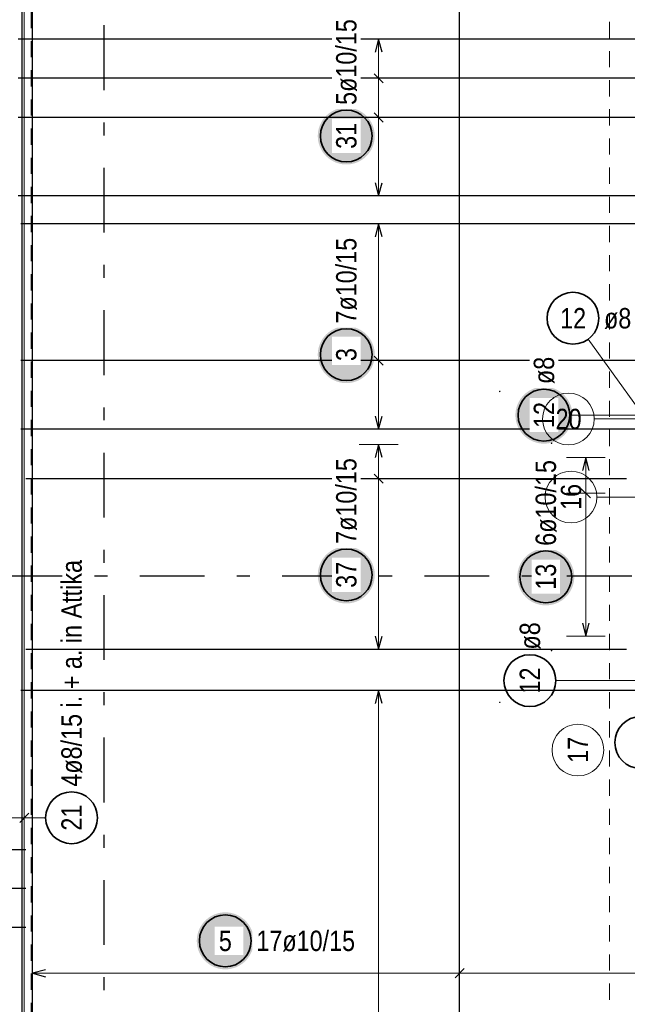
# Model space of a CAD drawing. Header units: millimetres. Extents: x -50 to 89, y -23 to 66.
# Tile 22 of 60: x 5.98 to 10.67, y 8.56 to 16.16. Entities that reach past the tile are written whole.
import ezdxf

# ---------------------------------------------------------------- set-up
doc = ezdxf.new("R2010")
doc.units = ezdxf.units.MM
doc.linetypes.add('DASHDOTX2', pattern=[2, 1, -0.5, 0, -0.5])
doc.linetypes.add('HIDDEN', pattern=[0.375, 0.25, -0.125])
doc.layers.add('Achsen', color=7, linetype='Continuous', lineweight=20)
doc.layers.add('Bewehrung obere', color=7, linetype='Continuous', lineweight=20)
doc.styles.add('Arial Narrow', font='ARIALN.TTF')

msp = doc.modelspace()

# ---------------------------------------------------------------- hatches: boundary and pattern name
at = {"layer": 'Bewehrung obere', "lineweight": 25, "true_color": 0xffffff}
for points in [[(8.719988, 15.264016), (8.719854, 15.271694), (8.719452, 15.279363), (8.718783, 15.287013), (8.717847, 15.294635), (8.716646, 15.302219), (8.715181, 15.309757), (8.713453, 15.317239), (8.711466, 15.324657), (8.709221, 15.332), (8.706721, 15.339261), (8.703969, 15.34643), (8.700968, 15.353499), (8.697723, 15.360458), (8.694237, 15.3673), (8.690514, 15.374016), (8.686559, 15.380599), (8.682377, 15.387039), (8.677972, 15.393329), (8.673351, 15.399462), (8.668518, 15.40543), (8.66348, 15.411225), (8.658243, 15.416841), (8.652813, 15.422271), (8.647197, 15.427508), (8.641402, 15.432546), (8.635434, 15.437379), (8.629301, 15.442), (8.623011, 15.446405), (8.616571, 15.450587), (8.609988, 15.454542), (8.603272, 15.458265), (8.59643, 15.461751), (8.58947, 15.464996), (8.582402, 15.467997), (8.575233, 15.470749), (8.567972, 15.473249), (8.560629, 15.475494), (8.553211, 15.477482), (8.545729, 15.479209), (8.538191, 15.480674), (8.530606, 15.481875), (8.522985, 15.482811), (8.515335, 15.483481), (8.507666, 15.483882), (8.499988, 15.484016), (8.492311, 15.483882), (8.484642, 15.483481), (8.476992, 15.482811), (8.46937, 15.481875), (8.461786, 15.480674), (8.454248, 15.479209), (8.446766, 15.477482), (8.439348, 15.475494), (8.432005, 15.473249), (8.424744, 15.470749), (8.417575, 15.467997), (8.410506, 15.464996), (8.403547, 15.461751), (8.396705, 15.458265), (8.389988, 15.454542), (8.383406, 15.450587), (8.376966, 15.446405), (8.370676, 15.442), (8.364543, 15.437379), (8.358575, 15.432546), (8.35278, 15.427508), (8.347164, 15.422271), (8.341734, 15.416841), (8.336497, 15.411225), (8.331459, 15.40543), (8.326626, 15.399462), (8.322005, 15.393329), (8.3176, 15.387039), (8.313418, 15.380599), (8.309463, 15.374016), (8.30574, 15.3673), (8.302254, 15.360458), (8.299008, 15.353499), (8.296008, 15.34643), (8.293256, 15.339261), (8.290756, 15.332), (8.288511, 15.324657), (8.286523, 15.317239), (8.284796, 15.309757), (8.283331, 15.302219), (8.282129, 15.294635), (8.281194, 15.287013), (8.280524, 15.279363), (8.280122, 15.271694), (8.279988, 15.264016), (8.280122, 15.256339), (8.280524, 15.24867), (8.281194, 15.24102), (8.282129, 15.233398), (8.283331, 15.225814), (8.284796, 15.218276), (8.286523, 15.210794), (8.288511, 15.203376), (8.290756, 15.196033), (8.293256, 15.188772), (8.296008, 15.181603), (8.299008, 15.174534), (8.302254, 15.167575), (8.30574, 15.160733), (8.309463, 15.154016), (8.313418, 15.147434), (8.3176, 15.140994), (8.322005, 15.134704), (8.326626, 15.128571), (8.331459, 15.122603), (8.336497, 15.116808), (8.341734, 15.111192), (8.347164, 15.105762), (8.35278, 15.100525), (8.358575, 15.095487), (8.364543, 15.090654), (8.370676, 15.086033), (8.376966, 15.081628), (8.383406, 15.077446), (8.389988, 15.073491), (8.396705, 15.069768), (8.403547, 15.066282), (8.410506, 15.063036), (8.417575, 15.060036), (8.424744, 15.057284), (8.432005, 15.054784), (8.439348, 15.052539), (8.446766, 15.050551), (8.454248, 15.048824), (8.461786, 15.047359), (8.46937, 15.046157), (8.476992, 15.045222), (8.484642, 15.044552), (8.492311, 15.04415), (8.499988, 15.044016), (8.507666, 15.04415), (8.515335, 15.044552), (8.522985, 15.045222), (8.530606, 15.046157), (8.538191, 15.047359), (8.545729, 15.048824), (8.553211, 15.050551), (8.560629, 15.052539), (8.567972, 15.054784), (8.575233, 15.057284), (8.582402, 15.060036), (8.58947, 15.063036), (8.59643, 15.066282), (8.603272, 15.069768), (8.609988, 15.073491), (8.616571, 15.077446), (8.623011, 15.081628), (8.629301, 15.086033), (8.635434, 15.090654), (8.641402, 15.095487), (8.647197, 15.100525), (8.652813, 15.105762), (8.658243, 15.111192), (8.66348, 15.116808), (8.668518, 15.122603), (8.673351, 15.128571), (8.677972, 15.134704), (8.682377, 15.140994), (8.686559, 15.147434), (8.690514, 15.154016), (8.694237, 15.160733), (8.697723, 15.167575), (8.700968, 15.174534), (8.703969, 15.181603), (8.706721, 15.188772), (8.709221, 15.196033), (8.711466, 15.203376), (8.713453, 15.210794), (8.715181, 15.218276), (8.716646, 15.225814), (8.717847, 15.233398), (8.718783, 15.24102), (8.719452, 15.24867)], [(8.72, 13.575856), (8.719866, 13.583534), (8.719464, 13.591203), (8.718795, 13.598853), (8.717859, 13.606474), (8.716658, 13.614059), (8.715192, 13.621597), (8.713465, 13.629079), (8.711478, 13.636497), (8.709232, 13.64384), (8.706732, 13.651101), (8.70398, 13.65827), (8.70098, 13.665338), (8.697735, 13.672298), (8.694248, 13.67914), (8.690526, 13.685856), (8.686571, 13.692439), (8.682388, 13.698879), (8.677984, 13.705169), (8.673362, 13.711302), (8.66853, 13.71727), (8.663492, 13.723065), (8.658255, 13.728681), (8.652825, 13.734111), (8.647209, 13.739348), (8.641413, 13.744386), (8.635446, 13.749219), (8.629313, 13.75384), (8.623022, 13.758245), (8.616582, 13.762427), (8.61, 13.766382), (8.603284, 13.770105), (8.596442, 13.773591), (8.589482, 13.776836), (8.582413, 13.779837), (8.575244, 13.782589), (8.567984, 13.785089), (8.56064, 13.787334), (8.553223, 13.789321), (8.545741, 13.791049), (8.538203, 13.792514), (8.530618, 13.793715), (8.522996, 13.794651), (8.515346, 13.79532), (8.507678, 13.795722), (8.5, 13.795856), (8.492322, 13.795722), (8.484654, 13.79532), (8.477004, 13.794651), (8.469382, 13.793715), (8.461797, 13.792514), (8.454259, 13.791049), (8.446777, 13.789321), (8.43936, 13.787334), (8.432016, 13.785089), (8.424756, 13.782589), (8.417587, 13.779837), (8.410518, 13.776836), (8.403558, 13.773591), (8.396716, 13.770105), (8.39, 13.766382), (8.383418, 13.762427), (8.376978, 13.758245), (8.370687, 13.75384), (8.364554, 13.749219), (8.358587, 13.744386), (8.352791, 13.739348), (8.347175, 13.734111), (8.341745, 13.728681), (8.336508, 13.723065), (8.33147, 13.71727), (8.326638, 13.711302), (8.322016, 13.705169), (8.317612, 13.698879), (8.313429, 13.692439), (8.309474, 13.685856), (8.305752, 13.67914), (8.302265, 13.672298), (8.29902, 13.665338), (8.29602, 13.65827), (8.293268, 13.651101), (8.290768, 13.64384), (8.288522, 13.636497), (8.286535, 13.629079), (8.284808, 13.621597), (8.283342, 13.614059), (8.282141, 13.606474), (8.281205, 13.598853), (8.280536, 13.591203), (8.280134, 13.583534), (8.28, 13.575856), (8.280134, 13.568178), (8.280536, 13.56051), (8.281205, 13.55286), (8.282141, 13.545238), (8.283342, 13.537654), (8.284808, 13.530116), (8.286535, 13.522633), (8.288522, 13.515216), (8.290768, 13.507873), (8.293268, 13.500612), (8.29602, 13.493443), (8.29902, 13.486374), (8.302265, 13.479415), (8.305752, 13.472573), (8.309474, 13.465856), (8.313429, 13.459274), (8.317612, 13.452834), (8.322016, 13.446544), (8.326638, 13.440411), (8.33147, 13.434443), (8.336508, 13.428648), (8.341745, 13.423031), (8.347175, 13.417602), (8.352791, 13.412364), (8.358587, 13.407327), (8.364554, 13.402494), (8.370687, 13.397873), (8.376978, 13.393468), (8.383418, 13.389286), (8.39, 13.385331), (8.396716, 13.381608), (8.403558, 13.378122), (8.410518, 13.374876), (8.417587, 13.371876), (8.424756, 13.369124), (8.432016, 13.366624), (8.43936, 13.364379), (8.446777, 13.362391), (8.454259, 13.360664), (8.461797, 13.359199), (8.469382, 13.357997), (8.477004, 13.357061), (8.484654, 13.356392), (8.492322, 13.35599), (8.5, 13.355856), (8.507678, 13.35599), (8.515346, 13.356392), (8.522996, 13.357061), (8.530618, 13.357997), (8.538203, 13.359199), (8.545741, 13.360664), (8.553223, 13.362391), (8.56064, 13.364379), (8.567984, 13.366624), (8.575244, 13.369124), (8.582413, 13.371876), (8.589482, 13.374876), (8.596442, 13.378122), (8.603284, 13.381608), (8.61, 13.385331), (8.616582, 13.389286), (8.623022, 13.393468), (8.629313, 13.397873), (8.635446, 13.402494), (8.641413, 13.407327), (8.647209, 13.412364), (8.652825, 13.417602), (8.658255, 13.423031), (8.663492, 13.428648), (8.66853, 13.434443), (8.673362, 13.440411), (8.677984, 13.446544), (8.682388, 13.452834), (8.686571, 13.459274), (8.690526, 13.465856), (8.694248, 13.472573), (8.697735, 13.479415), (8.70098, 13.486374), (8.70398, 13.493443), (8.706732, 13.500612), (8.709232, 13.507873), (8.711478, 13.515216), (8.713465, 13.522633), (8.715192, 13.530116), (8.716658, 13.537654), (8.717859, 13.545238), (8.718795, 13.55286), (8.719464, 13.56051)], [(8.72, 11.87493), (8.719866, 11.882608), (8.719464, 11.890276), (8.718795, 11.897926), (8.717859, 11.905548), (8.716658, 11.913132), (8.715192, 11.92067), (8.713465, 11.928153), (8.711478, 11.93557), (8.709232, 11.942913), (8.706732, 11.950174), (8.70398, 11.957343), (8.70098, 11.964412), (8.697735, 11.971371), (8.694248, 11.978214), (8.690526, 11.98493), (8.686571, 11.991512), (8.682388, 11.997952), (8.677984, 12.004243), (8.673362, 12.010375), (8.66853, 12.016343), (8.663492, 12.022138), (8.658255, 12.027755), (8.652825, 12.033185), (8.647209, 12.038422), (8.641413, 12.04346), (8.635446, 12.048292), (8.629313, 12.052913), (8.623022, 12.057318), (8.616582, 12.0615), (8.61, 12.065455), (8.603284, 12.069178), (8.596442, 12.072664), (8.589482, 12.07591), (8.582413, 12.07891), (8.575244, 12.081662), (8.567984, 12.084162), (8.56064, 12.086407), (8.553223, 12.088395), (8.545741, 12.090122), (8.538203, 12.091587), (8.530618, 12.092789), (8.522996, 12.093725), (8.515346, 12.094394), (8.507678, 12.094796), (8.5, 12.09493), (8.492322, 12.094796), (8.484654, 12.094394), (8.477004, 12.093725), (8.469382, 12.092789), (8.461797, 12.091587), (8.454259, 12.090122), (8.446777, 12.088395), (8.43936, 12.086407), (8.432016, 12.084162), (8.424756, 12.081662), (8.417587, 12.07891), (8.410518, 12.07591), (8.403558, 12.072664), (8.396716, 12.069178), (8.39, 12.065455), (8.383418, 12.0615), (8.376978, 12.057318), (8.370687, 12.052913), (8.364554, 12.048292), (8.358587, 12.04346), (8.352791, 12.038422), (8.347175, 12.033185), (8.341745, 12.027755), (8.336508, 12.022138), (8.33147, 12.016343), (8.326638, 12.010375), (8.322016, 12.004243), (8.317612, 11.997952), (8.313429, 11.991512), (8.309474, 11.98493), (8.305752, 11.978214), (8.302265, 11.971371), (8.29902, 11.964412), (8.29602, 11.957343), (8.293268, 11.950174), (8.290768, 11.942913), (8.288522, 11.93557), (8.286535, 11.928153), (8.284808, 11.92067), (8.283342, 11.913132), (8.282141, 11.905548), (8.281205, 11.897926), (8.280536, 11.890276), (8.280134, 11.882608), (8.28, 11.87493), (8.280134, 11.867252), (8.280536, 11.859583), (8.281205, 11.851933), (8.282141, 11.844312), (8.283342, 11.836727), (8.284808, 11.829189), (8.286535, 11.821707), (8.288522, 11.81429), (8.290768, 11.806946), (8.293268, 11.799685), (8.29602, 11.792516), (8.29902, 11.785448), (8.302265, 11.778488), (8.305752, 11.771646), (8.309474, 11.76493), (8.313429, 11.758348), (8.317612, 11.751907), (8.322016, 11.745617), (8.326638, 11.739484), (8.33147, 11.733516), (8.336508, 11.727721), (8.341745, 11.722105), (8.347175, 11.716675), (8.352791, 11.711438), (8.358587, 11.7064), (8.364554, 11.701567), (8.370687, 11.696946), (8.376978, 11.692541), (8.383418, 11.688359), (8.39, 11.684404), (8.396716, 11.680681), (8.403558, 11.677195), (8.410518, 11.67395), (8.417587, 11.670949), (8.424756, 11.668197), (8.432016, 11.665697), (8.43936, 11.663452), (8.446777, 11.661465), (8.454259, 11.659737), (8.461797, 11.658272), (8.469382, 11.657071), (8.477004, 11.656135), (8.484654, 11.655466), (8.492322, 11.655064), (8.5, 11.65493), (8.507678, 11.655064), (8.515346, 11.655466), (8.522996, 11.656135), (8.530618, 11.657071), (8.538203, 11.658272), (8.545741, 11.659737), (8.553223, 11.661465), (8.56064, 11.663452), (8.567984, 11.665697), (8.575244, 11.668197), (8.582413, 11.670949), (8.589482, 11.67395), (8.596442, 11.677195), (8.603284, 11.680681), (8.61, 11.684404), (8.616582, 11.688359), (8.623022, 11.692541), (8.629313, 11.696946), (8.635446, 11.701567), (8.641413, 11.7064), (8.647209, 11.711438), (8.652825, 11.716675), (8.658255, 11.722105), (8.663492, 11.727721), (8.66853, 11.733516), (8.673362, 11.739484), (8.677984, 11.745617), (8.682388, 11.751907), (8.686571, 11.758348), (8.690526, 11.76493), (8.694248, 11.771646), (8.697735, 11.778488), (8.70098, 11.785448), (8.70398, 11.792516), (8.706732, 11.799685), (8.709232, 11.806946), (8.711478, 11.81429), (8.713465, 11.821707), (8.715192, 11.829189), (8.716658, 11.836727), (8.717859, 11.844312), (8.718795, 11.851933), (8.719464, 11.859583)], [(10.260945, 11.860109), (10.260811, 11.867787), (10.260409, 11.875455), (10.25974, 11.883105), (10.258804, 11.890727), (10.257602, 11.898312), (10.256137, 11.905849), (10.25441, 11.913332), (10.252422, 11.920749), (10.250177, 11.928093), (10.247677, 11.935353), (10.244925, 11.942522), (10.241925, 11.949591), (10.238679, 11.956551), (10.235193, 11.963393), (10.23147, 11.970109), (10.227515, 11.976691), (10.223333, 11.983131), (10.218928, 11.989422), (10.214307, 11.995554), (10.209475, 12.001522), (10.204437, 12.007318), (10.1992, 12.012934), (10.19377, 12.018364), (10.188153, 12.023601), (10.182358, 12.028639), (10.17639, 12.033471), (10.170258, 12.038093), (10.163967, 12.042497), (10.157527, 12.046679), (10.150945, 12.050634), (10.144228, 12.054357), (10.137386, 12.057844), (10.130427, 12.061089), (10.123358, 12.064089), (10.116189, 12.066841), (10.108928, 12.069341), (10.101585, 12.071586), (10.094168, 12.073574), (10.086685, 12.075301), (10.079147, 12.076767), (10.071563, 12.077968), (10.063941, 12.078904), (10.056291, 12.079573), (10.048623, 12.079975), (10.040945, 12.080109), (10.033267, 12.079975), (10.025598, 12.079573), (10.017948, 12.078904), (10.010327, 12.077968), (10.002742, 12.076767), (9.995204, 12.075301), (9.987722, 12.073574), (9.980305, 12.071586), (9.972961, 12.069341), (9.9657, 12.066841), (9.958531, 12.064089), (9.951463, 12.061089), (9.944503, 12.057844), (9.937661, 12.054357), (9.930945, 12.050634), (9.924363, 12.046679), (9.917922, 12.042497), (9.911632, 12.038093), (9.905499, 12.033471), (9.899531, 12.028639), (9.893736, 12.023601), (9.88812, 12.018364), (9.88269, 12.012934), (9.877453, 12.007318), (9.872415, 12.001522), (9.867582, 11.995554), (9.862961, 11.989422), (9.858556, 11.983131), (9.854374, 11.976691), (9.850419, 11.970109), (9.846696, 11.963393), (9.84321, 11.956551), (9.839965, 11.949591), (9.836964, 11.942522), (9.834212, 11.935353), (9.831712, 11.928093), (9.829467, 11.920749), (9.82748, 11.913332), (9.825752, 11.905849), (9.824287, 11.898312), (9.823086, 11.890727), (9.82215, 11.883105), (9.821481, 11.875455), (9.821079, 11.867787), (9.820945, 11.860109), (9.821079, 11.852431), (9.821481, 11.844762), (9.82215, 11.837113), (9.823086, 11.829491), (9.824287, 11.821906), (9.825752, 11.814368), (9.82748, 11.806886), (9.829467, 11.799469), (9.831712, 11.792125), (9.834212, 11.784864), (9.836964, 11.777695), (9.839965, 11.770627), (9.84321, 11.763667), (9.846696, 11.756825), (9.850419, 11.750109), (9.854374, 11.743527), (9.858556, 11.737086), (9.862961, 11.730796), (9.867582, 11.724663), (9.872415, 11.718696), (9.877453, 11.7129), (9.88269, 11.707284), (9.88812, 11.701854), (9.893736, 11.696617), (9.899531, 11.691579), (9.905499, 11.686747), (9.911632, 11.682125), (9.917922, 11.677721), (9.924363, 11.673538), (9.930945, 11.669583), (9.937661, 11.66586), (9.944503, 11.662374), (9.951463, 11.659129), (9.958531, 11.656128), (9.9657, 11.653377), (9.972961, 11.650876), (9.980305, 11.648631), (9.987722, 11.646644), (9.995204, 11.644916), (10.002742, 11.643451), (10.010327, 11.64225), (10.017948, 11.641314), (10.025598, 11.640645), (10.033267, 11.640243), (10.040945, 11.640109), (10.048623, 11.640243), (10.056291, 11.640645), (10.063941, 11.641314), (10.071563, 11.64225), (10.079147, 11.643451), (10.086685, 11.644916), (10.094168, 11.646644), (10.101585, 11.648631), (10.108928, 11.650876), (10.116189, 11.653377), (10.123358, 11.656128), (10.130427, 11.659129), (10.137386, 11.662374), (10.144228, 11.66586), (10.150945, 11.669583), (10.157527, 11.673538), (10.163967, 11.677721), (10.170258, 11.682125), (10.17639, 11.686747), (10.182358, 11.691579), (10.188153, 11.696617), (10.19377, 11.701854), (10.1992, 11.707284), (10.204437, 11.7129), (10.209475, 11.718696), (10.214307, 11.724663), (10.218928, 11.730796), (10.223333, 11.737086), (10.227515, 11.743527), (10.23147, 11.750109), (10.235193, 11.756825), (10.238679, 11.763667), (10.241925, 11.770627), (10.244925, 11.777695), (10.247677, 11.784864), (10.250177, 11.792125), (10.252422, 11.799469), (10.25441, 11.806886), (10.256137, 11.814368), (10.257602, 11.821906), (10.258804, 11.829491), (10.25974, 11.837113), (10.260409, 11.844762)], [(7.785571, 9.05), (7.785437, 9.057678), (7.785035, 9.065346), (7.784365, 9.072996), (7.78343, 9.080618), (7.782228, 9.088203), (7.780763, 9.095741), (7.779036, 9.103223), (7.777048, 9.11064), (7.774803, 9.117984), (7.772303, 9.125244), (7.769551, 9.132413), (7.766551, 9.139482), (7.763305, 9.146442), (7.759819, 9.153284), (7.756096, 9.16), (7.752141, 9.166582), (7.747959, 9.173022), (7.743554, 9.179313), (7.738933, 9.185446), (7.7341, 9.191413), (7.729063, 9.197209), (7.723825, 9.202825), (7.718396, 9.208255), (7.712779, 9.213492), (7.706984, 9.21853), (7.701016, 9.223362), (7.694883, 9.227984), (7.688593, 9.232388), (7.682153, 9.236571), (7.675571, 9.240526), (7.668854, 9.244248), (7.662012, 9.247735), (7.655053, 9.25098), (7.647984, 9.25398), (7.640815, 9.256732), (7.633554, 9.259232), (7.626211, 9.261478), (7.618793, 9.263465), (7.611311, 9.265192), (7.603773, 9.266658), (7.596189, 9.267859), (7.588567, 9.268795), (7.580917, 9.269464), (7.573249, 9.269866), (7.565571, 9.27), (7.557893, 9.269866), (7.550224, 9.269464), (7.542574, 9.268795), (7.534953, 9.267859), (7.527368, 9.266658), (7.51983, 9.265192), (7.512348, 9.263465), (7.50493, 9.261478), (7.497587, 9.259232), (7.490326, 9.256732), (7.483157, 9.25398), (7.476089, 9.25098), (7.469129, 9.247735), (7.462287, 9.244248), (7.455571, 9.240526), (7.448988, 9.236571), (7.442548, 9.232388), (7.436258, 9.227984), (7.430125, 9.223362), (7.424157, 9.21853), (7.418362, 9.213492), (7.412746, 9.208255), (7.407316, 9.202825), (7.402079, 9.197209), (7.397041, 9.191413), (7.392208, 9.185446), (7.387587, 9.179313), (7.383182, 9.173022), (7.379, 9.166582), (7.375045, 9.16), (7.371322, 9.153284), (7.367836, 9.146442), (7.364591, 9.139482), (7.36159, 9.132413), (7.358838, 9.125244), (7.356338, 9.117984), (7.354093, 9.11064), (7.352106, 9.103223), (7.350378, 9.095741), (7.348913, 9.088203), (7.347712, 9.080618), (7.346776, 9.072996), (7.346107, 9.065346), (7.345705, 9.057678), (7.345571, 9.05), (7.345705, 9.042322), (7.346107, 9.034654), (7.346776, 9.027004), (7.347712, 9.019382), (7.348913, 9.011797), (7.350378, 9.004259), (7.352106, 8.996777), (7.354093, 8.98936), (7.356338, 8.982016), (7.358838, 8.974756), (7.36159, 8.967587), (7.364591, 8.960518), (7.367836, 8.953558), (7.371322, 8.946716), (7.375045, 8.94), (7.379, 8.933418), (7.383182, 8.926978), (7.387587, 8.920687), (7.392208, 8.914554), (7.397041, 8.908587), (7.402079, 8.902791), (7.407316, 8.897175), (7.412746, 8.891745), (7.418362, 8.886508), (7.424157, 8.88147), (7.430125, 8.876638), (7.436258, 8.872016), (7.442548, 8.867612), (7.448988, 8.863429), (7.455571, 8.859474), (7.462287, 8.855752), (7.469129, 8.852265), (7.476089, 8.84902), (7.483157, 8.84602), (7.490326, 8.843268), (7.497587, 8.840768), (7.50493, 8.838522), (7.512348, 8.836535), (7.51983, 8.834808), (7.527368, 8.833342), (7.534953, 8.832141), (7.542574, 8.831205), (7.550224, 8.830536), (7.557893, 8.830134), (7.565571, 8.83), (7.573249, 8.830134), (7.580917, 8.830536), (7.588567, 8.831205), (7.596189, 8.832141), (7.603773, 8.833342), (7.611311, 8.834808), (7.618793, 8.836535), (7.626211, 8.838522), (7.633554, 8.840768), (7.640815, 8.843268), (7.647984, 8.84602), (7.655053, 8.84902), (7.662012, 8.852265), (7.668854, 8.855752), (7.675571, 8.859474), (7.682153, 8.863429), (7.688593, 8.867612), (7.694883, 8.872016), (7.701016, 8.876638), (7.706984, 8.88147), (7.712779, 8.886508), (7.718396, 8.891745), (7.723825, 8.897175), (7.729063, 8.902791), (7.7341, 8.908587), (7.738933, 8.914554), (7.743554, 8.920687), (7.747959, 8.926978), (7.752141, 8.933418), (7.756096, 8.94), (7.759819, 8.946716), (7.763305, 8.953558), (7.766551, 8.960518), (7.769551, 8.967587), (7.772303, 8.974756), (7.774803, 8.982016), (7.777048, 8.98936), (7.779036, 8.996777), (7.780763, 9.004259), (7.782228, 9.011797), (7.78343, 9.019382), (7.784365, 9.027004), (7.785035, 9.034654)]]:
    msp.add_hatch(color=7, dxfattribs=at).paths.add_polyline_path(points)

# ---------------------------------------------------------------- linework, layer by layer
at = {"color": 3, "linetype": 'HIDDEN', "lineweight": 25, "ltscale": 0.5}
msp.add_line((6.066215, 21.621704), (6.066215, 3.567223), dxfattribs=at)
at = {"layer": 'Achsen', "color": 3, "linetype": 'DASHDOTX2', "lineweight": 25, "ltscale": 0.5}
for p, q in [((6.627008, 39.218719), (6.627008, 1.25994)), ((3.604582, 11.867023), (49.572129, 11.867023))]:
    msp.add_line(p, q, dxfattribs=at)
at = {"layer": 'Achsen', "color": 9, "linetype": 'Continuous', "lineweight": 0, "ltscale": 0.5}
msp.add_line((10.415617, 13.079159), (10.82536, 13.079159), dxfattribs=at)
msp.add_circle((10.289219, 10.523049), 0.2, dxfattribs=at)
at = {"layer": 'Bewehrung obere', "color": 9, "linetype": 'HIDDEN', "lineweight": 0, "ltscale": 0.5}
msp.add_line((10.532334, 38.420087), (10.532334, 2.162878), dxfattribs=at)
at = {"layer": 'Bewehrung obere', "color": 9, "linetype": 'Continuous', "lineweight": 0, "ltscale": 0.5}
for p, q in [((6.013426, 3.834455), (6.013426, 23.834455)), ((10.435664, 12.476291), (10.82536, 12.476291))]:
    msp.add_line(p, q, dxfattribs=at)
at = {"layer": 'Bewehrung obere', "color": 3, "linetype": 'Continuous', "lineweight": 25, "ltscale": 0.5}
for p, q in [((5.996235, 3.137223), (5.996235, 23.137223)), ((6.076216, 3.567223), (6.076216, 22.041704)), ((9.375626, 3.567223), (9.375626, 22.041704)), ((25.265626, 16.011996), (5.965626, 16.011996)), ((8.749988, 16.011996), (8.723193, 15.911996)), ((8.776783, 15.911996), (8.749988, 16.011996)), ((8.714633, 15.744778), (8.785344, 15.674067)), ((25.26564, 15.709423), (5.96564, 15.709423)), ((8.714633, 15.442205), (8.785344, 15.371494)), ((25.265655, 15.40685), (5.965655, 15.40685)), ((8.723193, 14.901704), (8.749988, 14.801704)), ((8.749988, 14.801704), (8.776783, 14.901704)), ((25.265683, 14.801704), (5.965683, 14.801704)), ((25.985694, 14.584795), (5.985694, 14.584795)), ((8.75, 14.584795), (8.723205, 14.484795)), ((8.776795, 14.484795), (8.75, 14.584795)), ((8.714645, 13.564756), (8.785355, 13.494046)), ((25.985743, 13.529401), (5.985743, 13.529401)), ((8.723205, 13.101704), (8.75, 13.001704)), ((8.75, 13.001704), (8.776795, 13.101704)), ((25.985768, 13.001704), (5.985768, 13.001704)), ((8.75, 12.881704), (8.723205, 12.781704)), ((8.776795, 12.781704), (8.75, 12.881704)), ((10.35, 12.781704), (10.323205, 12.681704)), ((10.376795, 12.681704), (10.35, 12.781704)), ((8.785355, 12.583015), (8.714645, 12.653726)), ((10.385355, 12.470349), (10.314645, 12.541059)), ((10.323205, 11.501705), (10.35, 11.401705)), ((10.35, 11.401705), (10.376795, 11.501705)), ((8.723205, 11.401705), (8.75, 11.301705)), ((8.75, 11.301705), (8.776795, 11.401705)), ((6.02536, 11.301705), (10.66536, 11.301705)), ((25.985864, 10.981699), (5.985864, 10.981699)), ((8.75, 10.981699), (8.723205, 10.881699)), ((8.776795, 10.881699), (8.75, 10.981699)), ((5.97807, 9.964645), (6.048781, 10.035355)), ((5.506215, 9.754352), (6.026215, 9.754352)), ((5.506215, 9.455392), (6.026215, 9.455392)), ((5.506215, 9.156432), (6.026215, 9.156432)), ((6.176216, 8.826795), (6.076216, 8.8)), ((9.410981, 8.835355), (9.34027, 8.764645)), ((6.076216, 8.8), (6.176216, 8.773205))]:
    msp.add_line(p, q, dxfattribs=at)
at = {"layer": 'Bewehrung obere', "color": 5, "linetype": 'Continuous', "lineweight": 18, "ltscale": 0.5}
for p, q in [((8.899988, 16.011996), (8.599988, 16.011996)), ((8.749988, 14.801704), (8.749988, 16.011996)), ((8.599988, 15.709423), (8.899988, 15.709423)), ((8.599988, 15.40685), (8.899988, 15.40685)), ((8.599988, 14.801704), (8.899988, 14.801704)), ((8.9, 14.584795), (8.6, 14.584795)), ((8.75, 13.001704), (8.75, 14.584795)), ((10.368046, 13.695041), (10.75469, 13.16121)), ((8.6, 13.529401), (8.9, 13.529401)), ((10.226519, 13.108724), (10.79536, 13.108724)), ((8.6, 13.001704), (8.9, 13.001704)), ((8.9, 12.881704), (8.6, 12.881704)), ((8.75, 12.881704), (8.75, 11.301705)), ((10.5, 12.781704), (10.2, 12.781704)), ((10.35, 12.781704), (10.35, 11.401705)), ((8.9, 12.618371), (8.6, 12.618371)), ((10.5, 12.505704), (10.2, 12.505704)), ((10.2, 11.401705), (10.5, 11.401705)), ((8.6, 11.301705), (8.9, 11.301705)), ((10.117964, 11.058884), (10.79536, 11.058884)), ((8.9, 10.981699), (8.6, 10.981699)), ((6.013426, 9.85), (6.013426, 10.15)), ((6.113426, 10), (5.440486, 10)), ((6.178202, 10), (6.113426, 10)), ((6.076216, 8.95), (6.076216, 8.65)), ((9.375626, 8.95), (9.375626, 8.65)), ((6.076216, 8.8), (10.875357, 8.8))]:
    msp.add_line(p, q, dxfattribs=at)
at = {"layer": 'Bewehrung obere', "color": 2, "linetype": 'Continuous', "lineweight": 35, "ltscale": 0.5}
for centre in [(8.499988, 15.264016), (10.250729, 13.857018), (8.5, 13.575856), (8.5, 11.87493), (10.040945, 11.860109), (9.917964, 11.058884), (10.774097, 10.581143), (6.378202, 10), (7.565571, 9.05)]:
    msp.add_circle(centre, 0.2, dxfattribs=at)
at = {"layer": 'Bewehrung obere', "color": 9, "linetype": 'Continuous', "lineweight": 0}
for centre in [(9.68536, 13.291704), (10.08536, 12.891704), (10.08536, 11.291704), (9.68536, 10.891704)]:
    msp.add_circle(centre, 0.00222, dxfattribs=at)

# ---------------------------------------------------------------- texts
at = {"layer": 'Achsen', "color": 9, "lineweight": 0, "insert": (10.210469, 10.423824), "char_height": 0.1575, "attachment_point": 1, "rotation": 90, "line_spacing_factor": 0.9, "style": 'Arial Narrow'}
msp.add_mtext('17', dxfattribs=at)
at = {"layer": 'Bewehrung obere', "color": 2, "lineweight": 35, "char_height": 0.1575, "attachment_point": 1, "line_spacing_factor": 0.9, "style": 'Arial Narrow'}
for s, insert in [('12', (10.151504, 13.935768)), ('ø8', (10.490729, 13.935768))]:
    msp.add_mtext(s, dxfattribs=dict(at, insert=insert))
at = {"layer": 'Bewehrung obere', "color": 2, "lineweight": 35, "char_height": 0.1575, "attachment_point": 1, "rotation": 90, "line_spacing_factor": 0.9, "style": 'Arial Narrow'}
for s, insert in [('4ø8/15 i. + a. in Attika', (6.299452, 10.24)), ('ø8', (9.839214, 11.298884)), ('12', (9.839214, 10.959659)), ('21', (6.299452, 9.900775))]:
    msp.add_mtext(s, dxfattribs=dict(at, insert=insert))
at = {"layer": 'Bewehrung obere', "color": 2, "lineweight": 35, "insert": (7.805571, 9.12875), "char_height": 0.1575, "attachment_point": 1, "line_spacing_factor": 0.9, "style": 'Arial Narrow', "bg_fill": 3, "box_fill_scale": 1.2, "bg_fill_color": 256, "bg_fill_true_color": 13158600, "bg_fill_transparency": 0}
msp.add_mtext('17ø10/15', dxfattribs=at)

# ---------------------------------------------------------------- next in the draw order: linework, layer by layer
at = {"layer": 'Bewehrung obere', "color": 5, "linetype": 'Continuous', "lineweight": 18, "ltscale": 0.5}
msp.add_line((8.75, 3.617223), (8.75, 10.981699), dxfattribs=at)

# ---------------------------------------------------------------- next in the draw order: texts
at = {"layer": 'Bewehrung obere', "color": 2, "lineweight": 35, "char_height": 0.1575, "attachment_point": 1, "rotation": 90, "line_spacing_factor": 0.9, "style": 'Arial Narrow', "bg_fill": 3, "box_fill_scale": 1.2, "bg_fill_color": 256, "bg_fill_true_color": 13158600, "bg_fill_transparency": 0}
for s, insert in [('5ø10/15', (8.421238, 15.504016)), ('31', (8.421238, 15.164791)), ('7ø10/15', (8.42125, 13.815856)), ('3', (8.42125, 13.526244)), ('6ø10/15', (9.962195, 12.100109)), ('37', (8.42125, 11.775705)), ('13', (9.962195, 11.760884))]:
    msp.add_mtext(s, dxfattribs=dict(at, insert=insert))
at = {"layer": 'Bewehrung obere', "color": 2, "lineweight": 35, "insert": (7.515958, 9.12875), "char_height": 0.1575, "attachment_point": 1, "line_spacing_factor": 0.9, "style": 'Arial Narrow', "bg_fill": 3, "box_fill_scale": 1.2, "bg_fill_color": 256, "bg_fill_true_color": 13158600, "bg_fill_transparency": 0}
msp.add_mtext('5', dxfattribs=at)

# ---------------------------------------------------------------- next in the draw order: hatches: boundary and pattern name
at = {"layer": 'Bewehrung obere', "lineweight": 25, "true_color": 0xffffff}
msp.add_hatch(color=7, dxfattribs=at).paths.add_polyline_path([(10.246519, 13.108724), (10.246385, 13.116402), (10.245983, 13.12407), (10.245314, 13.13172), (10.244378, 13.139342), (10.243177, 13.146927), (10.241711, 13.154465), (10.239984, 13.161947), (10.237996, 13.169364), (10.235751, 13.176708), (10.233251, 13.183968), (10.230499, 13.191137), (10.227499, 13.198206), (10.224253, 13.205166), (10.220767, 13.212008), (10.217044, 13.218724), (10.213089, 13.225306), (10.208907, 13.231746), (10.204503, 13.238037), (10.199881, 13.244169), (10.195049, 13.250137), (10.190011, 13.255933), (10.184774, 13.261549), (10.179344, 13.266979), (10.173728, 13.272216), (10.167932, 13.277254), (10.161964, 13.282086), (10.155832, 13.286708), (10.149541, 13.291112), (10.143101, 13.295295), (10.136519, 13.29925), (10.129803, 13.302972), (10.12296, 13.306459), (10.116001, 13.309704), (10.108932, 13.312704), (10.101763, 13.315456), (10.094503, 13.317956), (10.087159, 13.320202), (10.079742, 13.322189), (10.072259, 13.323916), (10.064721, 13.325382), (10.057137, 13.326583), (10.049515, 13.327519), (10.041865, 13.328188), (10.034197, 13.32859), (10.026519, 13.328724), (10.018841, 13.32859), (10.011172, 13.328188), (10.003523, 13.327519), (9.995901, 13.326583), (9.988316, 13.325382), (9.980778, 13.323916), (9.973296, 13.322189), (9.965879, 13.320202), (9.958535, 13.317956), (9.951274, 13.315456), (9.944105, 13.312704), (9.937037, 13.309704), (9.930077, 13.306459), (9.923235, 13.302972), (9.916519, 13.29925), (9.909937, 13.295295), (9.903496, 13.291112), (9.897206, 13.286708), (9.891073, 13.282086), (9.885106, 13.277254), (9.87931, 13.272216), (9.873694, 13.266979), (9.868264, 13.261549), (9.863027, 13.255933), (9.857989, 13.250137), (9.853156, 13.244169), (9.848535, 13.238037), (9.844131, 13.231746), (9.839948, 13.225306), (9.835993, 13.218724), (9.83227, 13.212008), (9.828784, 13.205166), (9.825539, 13.198206), (9.822538, 13.191137), (9.819786, 13.183968), (9.817286, 13.176708), (9.815041, 13.169364), (9.813054, 13.161947), (9.811326, 13.154465), (9.809861, 13.146927), (9.80866, 13.139342), (9.807724, 13.13172), (9.807055, 13.12407), (9.806653, 13.116402), (9.806519, 13.108724), (9.806653, 13.101046), (9.807055, 13.093378), (9.807724, 13.085728), (9.80866, 13.078106), (9.809861, 13.070521), (9.811326, 13.062983), (9.813054, 13.055501), (9.815041, 13.048084), (9.817286, 13.04074), (9.819786, 13.03348), (9.822538, 13.026311), (9.825539, 13.019242), (9.828784, 13.012282), (9.83227, 13.00544), (9.835993, 12.998724), (9.839948, 12.992142), (9.844131, 12.985702), (9.848535, 12.979411), (9.853156, 12.973278), (9.857989, 12.967311), (9.863027, 12.961515), (9.868264, 12.955899), (9.873694, 12.950469), (9.87931, 12.945232), (9.885106, 12.940194), (9.891073, 12.935362), (9.897206, 12.93074), (9.903496, 12.926336), (9.909937, 12.922153), (9.916519, 12.918198), (9.923235, 12.914476), (9.930077, 12.910989), (9.937037, 12.907744), (9.944105, 12.904744), (9.951274, 12.901992), (9.958535, 12.899492), (9.965879, 12.897246), (9.973296, 12.895259), (9.980778, 12.893532), (9.988316, 12.892066), (9.995901, 12.890865), (10.003523, 12.889929), (10.011172, 12.88926), (10.018841, 12.888858), (10.026519, 12.888724), (10.034197, 12.888858), (10.041865, 12.88926), (10.049515, 12.889929), (10.057137, 12.890865), (10.064721, 12.892066), (10.072259, 12.893532), (10.079742, 12.895259), (10.087159, 12.897246), (10.094503, 12.899492), (10.101763, 12.901992), (10.108932, 12.904744), (10.116001, 12.907744), (10.12296, 12.910989), (10.129803, 12.914476), (10.136519, 12.918198), (10.143101, 12.922153), (10.149541, 12.926336), (10.155832, 12.93074), (10.161964, 12.935362), (10.167932, 12.940194), (10.173728, 12.945232), (10.179344, 12.950469), (10.184774, 12.955899), (10.190011, 12.961515), (10.195049, 12.967311), (10.199881, 12.973278), (10.204503, 12.979411), (10.208907, 12.985702), (10.213089, 12.992142), (10.217044, 12.998724), (10.220767, 13.00544), (10.224253, 13.012282), (10.227499, 13.019242), (10.230499, 13.026311), (10.233251, 13.03348), (10.235751, 13.04074), (10.237996, 13.048084), (10.239984, 13.055501), (10.241711, 13.062983), (10.243177, 13.070521), (10.244378, 13.078106), (10.245314, 13.085728), (10.245983, 13.093378)])

# ---------------------------------------------------------------- next in the draw order: linework, layer by layer
at = {"layer": 'Bewehrung obere', "color": 3, "linetype": 'Continuous', "lineweight": 25, "ltscale": 0.5}
msp.add_line((6.02536, 12.618371), (10.66536, 12.618371), dxfattribs=at)
at = {"layer": 'Bewehrung obere', "color": 2, "linetype": 'Continuous', "lineweight": 35, "ltscale": 0.5}
msp.add_circle((10.026519, 13.108724), 0.2, dxfattribs=at)
at = {"layer": 'Bewehrung obere', "color": 9, "linetype": 'Continuous', "lineweight": 0, "ltscale": 0.5}
msp.add_circle((10.235664, 12.476291), 0.2, dxfattribs=at)

# ---------------------------------------------------------------- next in the draw order: texts
at = {"layer": 'Bewehrung obere', "color": 9, "lineweight": 0, "insert": (10.156914, 12.377066), "char_height": 0.1575, "attachment_point": 1, "rotation": 90, "line_spacing_factor": 0.9, "style": 'Arial Narrow'}
msp.add_mtext('16', dxfattribs=at)

# ---------------------------------------------------------------- next in the draw order: texts
at = {"layer": 'Bewehrung obere', "color": 2, "lineweight": 35, "char_height": 0.1575, "attachment_point": 1, "rotation": 90, "line_spacing_factor": 0.9, "style": 'Arial Narrow', "bg_fill": 3, "box_fill_scale": 1.2, "bg_fill_color": 256, "bg_fill_true_color": 13158600, "bg_fill_transparency": 0}
for s, insert in [('ø8', (9.947769, 13.348724)), ('12', (9.947769, 13.009499)), ('7ø10/15', (8.42125, 12.11493))]:
    msp.add_mtext(s, dxfattribs=dict(at, insert=insert))

# ---------------------------------------------------------------- next in the draw order: linework, layer by layer
at = {"layer": 'Achsen', "color": 9, "linetype": 'Continuous', "lineweight": 0, "ltscale": 0.5}
msp.add_circle((10.215617, 13.079159), 0.2, dxfattribs=at)

# ---------------------------------------------------------------- next in the draw order: texts
at = {"layer": 'Achsen', "color": 9, "lineweight": 0, "insert": (10.116392, 13.157909), "char_height": 0.1575, "attachment_point": 1, "line_spacing_factor": 0.9, "style": 'Arial Narrow'}
msp.add_mtext('20', dxfattribs=at)

doc.saveas('drawing.dxf')
